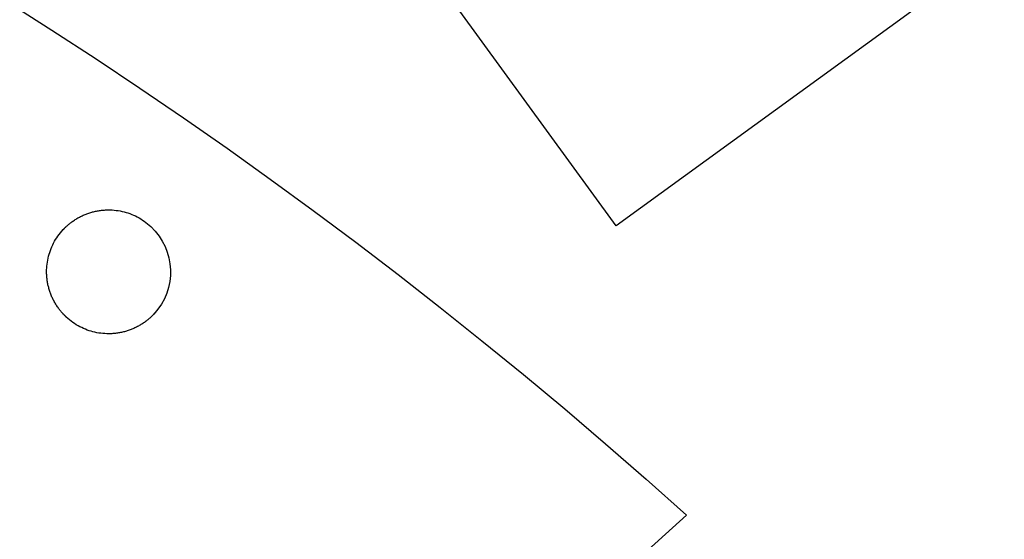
# Model space of a CAD drawing. Extents: x 22 to 270, y 37 to 166.
# Tile 12 of 14: x 239 to 270, y 72 to 89. Entities that reach past the tile are written whole.
import ezdxf

# ---------------------------------------------------------------- set-up
doc = ezdxf.new("R2010")
doc.units = 0
doc.layers.get('0').update_dxf_attribs({"linetype": 'CONTINUOUS'})

msp = doc.modelspace()

# ---------------------------------------------------------------- linework, layer by layer
at = {"color": 3}
for points in [[(257.939808, 82.309894), (247.674107, 96.43918)], [(270.479607, 91.420874), (257.939808, 82.309894)], [(260.21536, 72.960188), (255.33976, 68.537887)]]:
    msp.add_lwpolyline(points, dxfattribs=at)
msp.add_open_spline([(61.382315, 85.121425), (122.408467, 127.852489), (204.851559, 122.810087), (260.21536, 72.960188)], degree=3, dxfattribs=at)
msp.add_open_spline([(61.382315, 85.121425), (122.408467, 127.852489), (204.851559, 122.810087), (260.21536, 72.960188)], degree=3, dxfattribs=at)
at = {"color": 1}
for points in [[(240.727185, 82.651834), (240.76662, 82.669332), (240.806628, 82.685786), (240.847124, 82.7008)], [(240.727185, 82.651834), (240.76662, 82.669332), (240.806628, 82.685786), (240.847124, 82.7008)], [(240.847124, 82.7008), (240.887442, 82.715758), (240.928248, 82.729389), (240.96945, 82.741694)], [(240.847124, 82.7008), (240.887442, 82.715758), (240.928248, 82.729389), (240.96945, 82.741694)], [(240.96945, 82.741694), (241.010513, 82.753829), (241.051972, 82.764836), (241.093744, 82.774516)], [(240.96945, 82.741694), (241.010513, 82.753829), (241.051972, 82.764836), (241.093744, 82.774516)], [(241.093744, 82.774516), (241.135408, 82.784112), (241.177389, 82.792296), (241.219584, 82.799352)], [(241.093744, 82.774516), (241.135408, 82.784112), (241.177389, 82.792296), (241.219584, 82.799352)], [(241.219584, 82.799352), (241.261717, 82.806125), (241.30407, 82.81177), (241.346553, 82.816003)], [(241.219584, 82.799352), (241.261717, 82.806125), (241.30407, 82.81177), (241.346553, 82.816003)], [(241.346553, 82.816003), (241.389002, 82.820236), (241.431583, 82.823058), (241.474224, 82.82447)], [(241.346553, 82.816003), (241.389002, 82.820236), (241.431583, 82.823058), (241.474224, 82.82447)], [(241.474224, 82.82447), (241.559492, 82.827292), (241.645005, 82.82447), (241.729999, 82.817132)], [(241.474224, 82.82447), (241.559492, 82.827292), (241.645005, 82.82447), (241.729999, 82.817132)], [(241.729999, 82.817132), (241.815256, 82.80923), (241.900002, 82.795965), (241.983542, 82.777141)], [(241.729999, 82.817132), (241.815256, 82.80923), (241.900002, 82.795965), (241.983542, 82.777141)], [(241.983542, 82.777141), (242.067642, 82.758232), (242.150522, 82.733961), (242.231483, 82.704384)], [(241.983542, 82.777141), (242.067642, 82.758232), (242.150522, 82.733961), (242.231483, 82.704384)], [(242.231483, 82.704384), (242.313341, 82.674468), (242.393233, 82.639162), (242.470449, 82.598748)], [(242.231483, 82.704384), (242.313341, 82.674468), (242.393233, 82.639162), (242.470449, 82.598748)], [(240.253898, 82.354259), (240.26245, 82.361597), (240.271086, 82.368652), (240.27975, 82.375708)], [(240.253898, 82.354259), (240.26245, 82.361597), (240.271086, 82.368652), (240.27975, 82.375708)], [(240.279747, 82.375708), (240.288411, 82.382764), (240.297104, 82.389819), (240.305881, 82.396592)], [(240.279747, 82.375708), (240.288411, 82.382764), (240.297104, 82.389819), (240.305881, 82.396592)], [(240.305884, 82.396592), (240.314632, 82.403366), (240.323438, 82.410421), (240.3323, 82.417195)], [(240.305884, 82.396592), (240.314632, 82.403366), (240.323438, 82.410421), (240.3323, 82.417195)], [(240.3323, 82.417195), (240.349938, 82.430741), (240.367826, 82.443724), (240.385919, 82.456734)], [(240.3323, 82.417195), (240.349938, 82.430741), (240.367826, 82.443724), (240.385919, 82.456734)], [(240.385919, 82.456734), (240.403925, 82.469434), (240.422136, 82.482134), (240.440557, 82.49427)], [(240.385919, 82.456734), (240.403925, 82.469434), (240.422136, 82.482134), (240.440557, 82.49427)], [(240.440557, 82.49427), (240.458902, 82.506405), (240.477432, 82.518258), (240.496163, 82.529773)], [(240.440557, 82.49427), (240.458902, 82.506405), (240.477432, 82.518258), (240.496163, 82.529773)], [(240.496163, 82.529773), (240.514818, 82.541344), (240.533657, 82.552351), (240.552681, 82.563301)], [(240.496163, 82.529773), (240.514818, 82.541344), (240.533657, 82.552351), (240.552681, 82.563301)], [(240.552681, 82.563301), (240.571618, 82.574026), (240.590759, 82.58475), (240.610057, 82.594825)], [(240.552681, 82.563301), (240.571618, 82.574026), (240.590759, 82.58475), (240.610057, 82.594825)], [(240.610057, 82.594825), (240.648459, 82.615145), (240.687533, 82.634111), (240.727185, 82.651834)], [(240.610057, 82.594825), (240.648459, 82.615145), (240.687533, 82.634111), (240.727185, 82.651834)], [(242.470449, 82.598748), (242.548966, 82.557657), (242.624723, 82.511316), (242.697085, 82.460121)], [(242.470449, 82.598748), (242.548966, 82.557657), (242.624723, 82.511316), (242.697085, 82.460121)], [(242.697085, 82.460121), (242.771171, 82.407712), (242.841704, 82.350223), (242.908012, 82.288388)], [(242.697085, 82.460121), (242.771171, 82.407712), (242.841704, 82.350223), (242.908012, 82.288388)], [(239.909556, 81.978396), (239.961968, 82.052479), (240.019453, 82.123006), (240.081285, 82.189328)], [(239.909556, 81.978396), (239.961968, 82.052479), (240.019453, 82.123006), (240.081285, 82.189328)], [(240.081599, 82.187071), (240.081638, 82.187099), (240.081664, 82.187127), (240.081689, 82.187155)], [(240.081599, 82.187071), (240.081638, 82.187099), (240.081664, 82.187127), (240.081689, 82.187155)], [(240.081689, 82.187155), (240.08172, 82.187212), (240.081751, 82.18724), (240.081782, 82.187268)], [(240.081689, 82.187155), (240.08172, 82.187212), (240.081751, 82.18724), (240.081782, 82.187268)], [(240.081782, 82.187268), (240.081847, 82.187325), (240.081906, 82.187409), (240.081968, 82.187466)], [(240.081782, 82.187268), (240.081847, 82.187325), (240.081906, 82.187409), (240.081968, 82.187466)], [(240.081968, 82.187466), (240.082087, 82.187607), (240.082214, 82.18772), (240.082251, 82.187466)], [(240.081968, 82.187466), (240.082087, 82.187607), (240.082214, 82.18772), (240.082251, 82.187466)], [(240.082251, 82.187466), (240.082375, 82.187607), (240.082496, 82.18772), (240.08253, 82.187466)], [(240.082251, 82.187466), (240.082375, 82.187607), (240.082496, 82.18772), (240.08253, 82.187466)], [(240.08253, 82.187466), (240.082654, 82.187607), (240.082776, 82.18772), (240.082812, 82.187466)], [(240.08253, 82.187466), (240.082654, 82.187607), (240.082776, 82.18772), (240.082812, 82.187466)], [(240.082815, 82.187466), (240.083061, 82.18772), (240.08338, 82.187466), (240.083662, 82.187466)], [(240.082815, 82.187466), (240.083061, 82.18772), (240.08338, 82.187466), (240.083662, 82.187466)], [(240.083659, 82.187466), (240.083907, 82.18772), (240.084223, 82.187466), (240.084506, 82.187466)], [(240.083659, 82.187466), (240.083907, 82.18772), (240.084223, 82.187466), (240.084506, 82.187466)], [(240.084508, 82.187466), (240.085073, 82.187466), (240.085355, 82.187466), (240.08592, 82.190288)], [(240.084508, 82.187466), (240.085073, 82.187466), (240.085355, 82.187466), (240.08592, 82.190288)], [(240.08592, 82.190288), (240.086484, 82.190288), (240.086766, 82.190288), (240.087331, 82.19311)], [(240.08592, 82.190288), (240.086484, 82.190288), (240.086766, 82.190288), (240.087331, 82.19311)], [(240.087331, 82.19311), (240.087895, 82.19311), (240.088177, 82.19311), (240.088742, 82.195932)], [(240.087331, 82.19311), (240.087895, 82.19311), (240.088177, 82.19311), (240.088742, 82.195932)], [(240.088742, 82.195932), (240.089306, 82.195932), (240.089588, 82.195932), (240.090153, 82.198755)], [(240.088742, 82.195932), (240.089306, 82.195932), (240.089588, 82.195932), (240.090153, 82.198755)], [(240.090153, 82.198755), (240.091, 82.198755), (240.092128, 82.201577), (240.093116, 82.201859)], [(240.090153, 82.198755), (240.091, 82.198755), (240.092128, 82.201577), (240.093116, 82.201859)], [(240.093116, 82.201859), (240.093963, 82.201859), (240.095092, 82.204681), (240.09608, 82.204964)], [(240.093116, 82.201859), (240.093963, 82.201859), (240.095092, 82.204681), (240.09608, 82.204964)], [(240.09608, 82.204964), (240.097208, 82.204964), (240.098055, 82.207786), (240.099043, 82.208068)], [(240.09608, 82.204964), (240.097208, 82.204964), (240.098055, 82.207786), (240.099043, 82.208068)], [(240.09904, 82.208068), (240.101016, 82.21089), (240.103019, 82.212301), (240.104995, 82.214277)], [(240.09904, 82.208068), (240.101016, 82.21089), (240.103019, 82.212301), (240.104995, 82.214277)], [(240.104995, 82.214277), (240.10697, 82.217099), (240.108974, 82.21851), (240.110978, 82.220486)], [(240.104995, 82.214277), (240.10697, 82.217099), (240.108974, 82.21851), (240.110978, 82.220486)], [(240.110981, 82.220486), (240.112956, 82.223308), (240.114988, 82.224719), (240.116992, 82.226695)], [(240.110981, 82.220486), (240.112956, 82.223308), (240.114988, 82.224719), (240.116992, 82.226695)], [(240.116992, 82.226695), (240.118968, 82.229517), (240.121, 82.230646), (240.123004, 82.232904)], [(240.116992, 82.226695), (240.118968, 82.229517), (240.121, 82.230646), (240.123004, 82.232904)], [(240.123004, 82.232904), (240.124979, 82.235726), (240.127039, 82.236855), (240.129043, 82.239112)], [(240.123004, 82.232904), (240.124979, 82.235726), (240.127039, 82.236855), (240.129043, 82.239112)], [(240.129043, 82.239112), (240.133079, 82.243064), (240.137115, 82.247015), (240.141179, 82.251248)], [(240.129043, 82.239112), (240.133079, 82.243064), (240.137115, 82.247015), (240.141179, 82.251248)], [(240.141179, 82.251248), (240.145243, 82.255199), (240.149307, 82.25915), (240.153399, 82.263101)], [(240.141179, 82.251248), (240.145243, 82.255199), (240.149307, 82.25915), (240.153399, 82.263101)], [(240.153399, 82.263101), (240.157491, 82.267052), (240.161583, 82.271004), (240.165704, 82.274955)], [(240.153399, 82.263101), (240.157491, 82.267052), (240.161583, 82.271004), (240.165704, 82.274955)], [(240.165701, 82.274955), (240.169793, 82.278906), (240.173942, 82.282857), (240.178062, 82.286526)], [(240.165701, 82.274955), (240.169793, 82.278906), (240.173942, 82.282857), (240.178062, 82.286526)], [(240.178065, 82.286526), (240.186334, 82.294146), (240.19466, 82.302048), (240.203042, 82.309668)], [(240.178065, 82.286526), (240.186334, 82.294146), (240.19466, 82.302048), (240.203042, 82.309668)], [(240.203039, 82.309668), (240.211393, 82.317288), (240.219831, 82.324626), (240.228326, 82.332246)], [(240.203039, 82.309668), (240.211393, 82.317288), (240.219831, 82.324626), (240.228326, 82.332246)], [(240.228326, 82.332246), (240.236793, 82.339584), (240.245316, 82.346921), (240.253895, 82.354259)], [(240.228326, 82.332246), (240.236793, 82.339584), (240.245316, 82.346921), (240.253895, 82.354259)], [(242.908297, 82.285764), (243.716099, 81.532456), (243.760399, 80.266972), (243.006999, 79.459082)], [(242.908297, 82.285764), (243.716099, 81.532456), (243.760399, 80.266972), (243.006999, 79.459082)], [(239.665312, 81.512785), (239.695228, 81.594658), (239.730537, 81.674555), (239.770937, 81.751771)], [(239.665312, 81.512785), (239.695228, 81.594658), (239.730537, 81.674555), (239.770937, 81.751771)], [(239.770937, 81.751771), (239.81202, 81.830285), (239.858367, 81.906034), (239.909556, 81.978396)], [(239.770937, 81.751771), (239.81202, 81.830285), (239.858367, 81.906034), (239.909556, 81.978396)], [(239.592564, 81.264853), (239.611416, 81.348955), (239.63573, 81.431844), (239.665312, 81.512785)], [(239.592564, 81.264853), (239.611416, 81.348955), (239.63573, 81.431844), (239.665312, 81.512785)], [(239.552573, 81.011305), (239.560475, 81.096564), (239.573824, 81.181315), (239.592564, 81.264853)], [(239.552573, 81.011305), (239.560475, 81.096564), (239.573824, 81.181315), (239.592564, 81.264853)], [(239.545235, 80.755527), (239.542272, 80.840814), (239.544671, 80.926328), (239.552573, 81.011305)], [(239.545235, 80.755527), (239.542272, 80.840814), (239.544671, 80.926328), (239.552573, 81.011305)], [(239.553758, 80.627878), (239.549553, 80.670324), (239.546731, 80.712911), (239.545235, 80.755527)], [(239.553758, 80.627878), (239.549553, 80.670324), (239.546731, 80.712911), (239.545235, 80.755527)], [(239.57041, 80.500906), (239.563523, 80.543042), (239.557964, 80.585375), (239.553758, 80.627878)], [(239.57041, 80.500906), (239.563523, 80.543042), (239.557964, 80.585375), (239.553758, 80.627878)], [(239.59516, 80.375063), (239.585565, 80.416719), (239.577324, 80.458714), (239.57041, 80.500906)], [(239.59516, 80.375063), (239.585565, 80.416719), (239.577324, 80.458714), (239.57041, 80.500906)], [(239.627991, 80.250772), (239.615715, 80.291836), (239.604764, 80.333294), (239.59516, 80.375063)], [(239.627991, 80.250772), (239.615715, 80.291836), (239.604764, 80.333294), (239.59516, 80.375063)], [(239.668894, 80.128429), (239.653936, 80.168758), (239.640302, 80.209568), (239.627991, 80.250772)], [(239.668894, 80.128429), (239.653936, 80.168758), (239.640302, 80.209568), (239.627991, 80.250772)], [(239.717859, 80.008513), (239.700249, 80.047939), (239.683911, 80.08793), (239.668894, 80.128429)], [(239.717859, 80.008513), (239.700249, 80.047939), (239.683911, 80.08793), (239.668894, 80.128429)], [(239.774863, 79.891362), (239.754599, 79.929773), (239.735569, 79.96886), (239.717859, 80.008513)], [(239.774863, 79.891362), (239.754599, 79.929773), (239.735569, 79.96886), (239.717859, 80.008513)], [(239.806376, 79.833986), (239.795566, 79.852895), (239.78504, 79.872086), (239.774863, 79.891362)], [(239.806376, 79.833986), (239.795566, 79.852895), (239.78504, 79.872086), (239.774863, 79.891362)], [(239.839892, 79.777486), (239.828406, 79.796112), (239.81723, 79.814965), (239.806376, 79.833986)], [(239.839892, 79.777486), (239.828406, 79.796112), (239.81723, 79.814965), (239.806376, 79.833986)], [(239.875416, 79.72186), (239.86328, 79.740204), (239.851427, 79.758746), (239.839892, 79.777486)], [(239.875416, 79.72186), (239.86328, 79.740204), (239.851427, 79.758746), (239.839892, 79.777486)], [(239.912937, 79.667221), (239.900124, 79.685284), (239.887622, 79.703459), (239.875416, 79.72186)], [(239.912937, 79.667221), (239.900124, 79.685284), (239.887622, 79.703459), (239.875416, 79.72186)], [(239.952462, 79.613599), (239.939, 79.631379), (239.92582, 79.649131), (239.912937, 79.667221)], [(239.952462, 79.613599), (239.939, 79.631379), (239.92582, 79.649131), (239.912937, 79.667221)], [(239.97298, 79.587352), (239.966065, 79.596101), (239.959236, 79.60485), (239.952462, 79.613599)], [(239.97298, 79.587352), (239.966065, 79.596101), (239.959236, 79.60485), (239.952462, 79.613599)], [(239.994005, 79.561106), (239.986922, 79.569855), (239.979922, 79.578604), (239.97298, 79.587352)], [(239.994005, 79.561106), (239.986922, 79.569855), (239.979922, 79.578604), (239.97298, 79.587352)], [(240.015508, 79.535141), (240.008255, 79.543608), (240.001086, 79.552357), (239.994003, 79.561106)], [(240.015508, 79.535141), (240.008255, 79.543608), (240.001086, 79.552357), (239.994003, 79.561106)], [(240.037524, 79.509459), (240.03013, 79.517926), (240.022792, 79.526392), (240.015511, 79.535141)], [(240.037524, 79.509459), (240.03013, 79.517926), (240.022792, 79.526392), (240.015511, 79.535141)], [(240.060017, 79.484059), (240.052454, 79.492526), (240.044946, 79.500992), (240.037524, 79.509459)], [(240.060017, 79.484059), (240.052454, 79.492526), (240.044946, 79.500992), (240.037524, 79.509459)], [(240.083018, 79.459224), (240.075285, 79.467408), (240.067609, 79.475875), (240.060017, 79.484059)], [(240.083018, 79.459224), (240.075285, 79.467408), (240.067609, 79.475875), (240.060017, 79.484059)], [(240.094702, 79.446806), (240.090779, 79.451039), (240.086885, 79.45499), (240.083018, 79.459224)], [(240.094702, 79.446806), (240.090779, 79.451039), (240.086885, 79.45499), (240.083018, 79.459224)], [(240.106527, 79.43467), (240.102576, 79.438621), (240.098625, 79.442855), (240.094702, 79.446806)], [(240.106527, 79.43467), (240.102576, 79.438621), (240.098625, 79.442855), (240.094702, 79.446806)], [(240.118465, 79.422535), (240.114458, 79.426486), (240.110478, 79.430719), (240.106527, 79.43467)], [(240.118465, 79.422535), (240.114458, 79.426486), (240.110478, 79.430719), (240.106527, 79.43467)], [(240.130516, 79.410399), (240.12648, 79.41435), (240.122445, 79.418584), (240.118465, 79.422535)], [(240.130516, 79.410399), (240.12648, 79.41435), (240.122445, 79.418584), (240.118465, 79.422535)], [(240.136584, 79.404472), (240.134608, 79.407295), (240.13252, 79.408424), (240.130516, 79.410399)], [(240.136584, 79.404472), (240.134608, 79.407295), (240.13252, 79.408424), (240.130516, 79.410399)], [(240.14268, 79.398546), (240.140704, 79.401368), (240.138616, 79.402497), (240.136584, 79.404472)], [(240.14268, 79.398546), (240.140704, 79.401368), (240.138616, 79.402497), (240.136584, 79.404472)], [(240.148832, 79.392619), (240.146857, 79.395441), (240.14474, 79.39657), (240.14268, 79.398546)], [(240.148832, 79.392619), (240.146857, 79.395441), (240.14474, 79.39657), (240.14268, 79.398546)], [(240.155013, 79.386692), (240.153038, 79.389515), (240.150893, 79.390644), (240.148832, 79.392619)], [(240.155013, 79.386692), (240.153038, 79.389515), (240.150893, 79.390644), (240.148832, 79.392619)], [(240.161222, 79.380766), (240.159246, 79.383588), (240.157073, 79.384717), (240.155013, 79.386692)], [(240.161222, 79.380766), (240.159246, 79.383588), (240.157073, 79.384717), (240.155013, 79.386692)], [(240.164326, 79.377944), (240.163198, 79.377944), (240.162351, 79.380766), (240.161222, 79.380766)], [(240.164326, 79.377944), (240.163198, 79.377944), (240.162351, 79.380766), (240.161222, 79.380766)], [(240.167459, 79.374839), (240.16633, 79.374839), (240.165484, 79.377661), (240.164326, 79.377944)], [(240.167459, 79.374839), (240.16633, 79.374839), (240.165484, 79.377661), (240.164326, 79.377944)], [(240.170592, 79.372017), (240.169463, 79.372017), (240.168616, 79.374839), (240.167459, 79.374839)], [(240.170592, 79.372017), (240.169463, 79.372017), (240.168616, 79.374839), (240.167459, 79.374839)], [(240.172285, 79.369195), (240.171721, 79.369195), (240.171156, 79.369195), (240.170592, 79.372017)], [(240.172285, 79.369195), (240.171721, 79.369195), (240.171156, 79.369195), (240.170592, 79.372017)], [(240.173978, 79.366372), (240.173414, 79.366372), (240.17285, 79.366372), (240.172285, 79.369195)], [(240.173978, 79.366372), (240.173414, 79.366372), (240.17285, 79.366372), (240.172285, 79.369195)], [(240.175669, 79.36355), (240.175105, 79.36355), (240.17454, 79.36355), (240.173976, 79.366372)], [(240.175669, 79.36355), (240.175105, 79.36355), (240.17454, 79.36355), (240.173976, 79.366372)], [(240.177365, 79.360728), (240.176801, 79.360728), (240.176236, 79.360728), (240.175672, 79.36355)], [(240.177365, 79.360728), (240.176801, 79.360728), (240.176236, 79.360728), (240.175672, 79.36355)], [(240.178209, 79.360728), (240.177949, 79.360954), (240.177645, 79.360728), (240.177362, 79.360728)], [(240.178209, 79.360728), (240.177949, 79.360954), (240.177645, 79.360728), (240.177362, 79.360728)], [(240.179058, 79.360728), (240.178796, 79.360982), (240.178494, 79.360728), (240.178212, 79.360728)], [(240.179058, 79.360728), (240.178796, 79.360982), (240.178494, 79.360728), (240.178212, 79.360728)], [(240.179338, 79.360728), (240.179208, 79.360869), (240.179078, 79.360982), (240.179058, 79.360728)], [(240.179338, 79.360728), (240.179208, 79.360869), (240.179078, 79.360982), (240.179058, 79.360728)], [(240.179623, 79.360728), (240.179493, 79.360869), (240.17936, 79.360982), (240.179341, 79.360728)], [(240.179623, 79.360728), (240.179493, 79.360869), (240.17936, 79.360982), (240.179341, 79.360728)], [(240.179905, 79.360728), (240.179773, 79.360869), (240.179643, 79.360982), (240.179623, 79.360728)], [(240.179905, 79.360728), (240.179773, 79.360869), (240.179643, 79.360982), (240.179623, 79.360728)], [(240.1801, 79.360559), (240.180038, 79.360615), (240.179973, 79.360672), (240.179905, 79.360728)], [(240.1801, 79.360559), (240.180038, 79.360615), (240.179973, 79.360672), (240.179905, 79.360728)], [(240.180201, 79.360474), (240.180165, 79.360502), (240.180131, 79.36053), (240.1801, 79.360559)], [(240.180201, 79.360474), (240.180165, 79.360502), (240.180131, 79.36053), (240.1801, 79.360559)], [(240.1803, 79.360361), (240.180275, 79.360418), (240.180235, 79.360446), (240.180201, 79.360474)], [(240.1803, 79.360361), (240.180275, 79.360418), (240.180235, 79.360446), (240.180201, 79.360474)], [(240.391532, 79.186315), (240.317438, 79.238723), (240.246899, 79.296212), (240.180585, 79.358047)], [(240.391532, 79.186315), (240.317438, 79.238723), (240.246899, 79.296212), (240.180585, 79.358047)], [(242.756301, 79.229241), (242.738662, 79.215694), (242.720774, 79.202712), (242.702681, 79.18973)], [(242.756301, 79.229241), (242.738662, 79.215694), (242.720774, 79.202712), (242.702681, 79.18973)], [(242.782717, 79.249843), (242.773968, 79.24307), (242.765162, 79.236014), (242.756301, 79.229241)], [(242.782717, 79.249843), (242.773968, 79.24307), (242.765162, 79.236014), (242.756301, 79.229241)], [(242.80885, 79.270727), (242.800186, 79.263672), (242.791494, 79.256616), (242.782717, 79.249843)], [(242.80885, 79.270727), (242.800186, 79.263672), (242.791494, 79.256616), (242.782717, 79.249843)], [(242.834702, 79.292176), (242.826151, 79.284838), (242.817515, 79.277783), (242.80885, 79.270727)], [(242.834702, 79.292176), (242.826151, 79.284838), (242.817515, 79.277783), (242.80885, 79.270727)], [(242.860271, 79.31419), (242.851805, 79.306852), (242.843281, 79.299514), (242.834702, 79.292176)], [(242.860271, 79.31419), (242.851805, 79.306852), (242.843281, 79.299514), (242.834702, 79.292176)], [(242.885558, 79.336767), (242.877205, 79.329147), (242.868766, 79.32181), (242.860271, 79.31419)], [(242.885558, 79.336767), (242.877205, 79.329147), (242.868766, 79.32181), (242.860271, 79.31419)], [(242.910535, 79.35991), (242.902266, 79.35229), (242.89394, 79.344387), (242.885558, 79.336767)], [(242.910535, 79.35991), (242.902266, 79.35229), (242.89394, 79.344387), (242.885558, 79.336767)], [(242.922896, 79.371481), (242.918804, 79.36753), (242.914655, 79.363578), (242.910535, 79.35991)], [(242.922896, 79.371481), (242.918804, 79.36753), (242.914655, 79.363578), (242.910535, 79.35991)], [(242.935201, 79.383334), (242.931109, 79.379383), (242.927017, 79.375432), (242.922896, 79.371481)], [(242.935201, 79.383334), (242.931109, 79.379383), (242.927017, 79.375432), (242.922896, 79.371481)], [(242.947421, 79.395187), (242.943357, 79.391236), (242.939293, 79.387285), (242.935201, 79.383334)], [(242.947421, 79.395187), (242.943357, 79.391236), (242.939293, 79.387285), (242.935201, 79.383334)], [(242.959557, 79.407323), (242.955521, 79.403372), (242.951485, 79.399138), (242.947421, 79.395187)], [(242.959557, 79.407323), (242.955521, 79.403372), (242.951485, 79.399138), (242.947421, 79.395187)], [(242.965597, 79.41325), (242.963621, 79.410427), (242.961561, 79.409298), (242.959557, 79.407323)], [(242.965597, 79.41325), (242.963621, 79.410427), (242.961561, 79.409298), (242.959557, 79.407323)], [(242.971608, 79.419458), (242.969632, 79.416636), (242.9676, 79.415507), (242.965597, 79.41325)], [(242.971608, 79.419458), (242.969632, 79.416636), (242.9676, 79.415507), (242.965597, 79.41325)], [(242.977619, 79.425667), (242.975644, 79.422845), (242.973612, 79.421716), (242.971608, 79.419458)], [(242.977619, 79.425667), (242.975644, 79.422845), (242.973612, 79.421716), (242.971608, 79.419458)], [(242.983602, 79.431876), (242.981627, 79.429054), (242.979623, 79.427643), (242.977619, 79.425667)], [(242.983602, 79.431876), (242.981627, 79.429054), (242.979623, 79.427643), (242.977619, 79.425667)], [(242.989557, 79.438085), (242.987582, 79.435263), (242.985578, 79.433852), (242.983602, 79.431876)], [(242.989557, 79.438085), (242.987582, 79.435263), (242.985578, 79.433852), (242.983602, 79.431876)], [(242.992521, 79.44119), (242.991392, 79.44119), (242.990545, 79.438367), (242.989557, 79.438085)], [(242.992521, 79.44119), (242.991392, 79.44119), (242.990545, 79.438367), (242.989557, 79.438085)], [(242.995484, 79.444294), (242.994637, 79.444294), (242.993508, 79.441472), (242.992521, 79.44119)], [(242.995484, 79.444294), (242.994637, 79.444294), (242.993508, 79.441472), (242.992521, 79.44119)], [(242.998447, 79.447398), (242.997601, 79.447398), (242.996472, 79.444576), (242.995484, 79.444294)], [(242.998447, 79.447398), (242.997601, 79.447398), (242.996472, 79.444576), (242.995484, 79.444294)], [(242.999858, 79.450221), (242.999294, 79.450221), (242.999012, 79.450221), (242.998447, 79.447398)], [(242.999858, 79.450221), (242.999294, 79.450221), (242.999012, 79.450221), (242.998447, 79.447398)], [(243.001269, 79.453043), (243.000705, 79.453043), (243.000423, 79.453043), (242.999858, 79.450221)], [(243.001269, 79.453043), (243.000705, 79.453043), (243.000423, 79.453043), (242.999858, 79.450221)], [(243.002681, 79.455865), (243.002116, 79.455865), (243.001834, 79.455865), (243.001269, 79.453043)], [(243.002681, 79.455865), (243.002116, 79.455865), (243.001834, 79.455865), (243.001269, 79.453043)], [(243.004089, 79.458687), (243.003524, 79.458687), (243.003242, 79.458687), (243.002678, 79.455865)], [(243.004089, 79.458687), (243.003524, 79.458687), (243.003242, 79.458687), (243.002678, 79.455865)], [(243.004938, 79.458687), (243.00469, 79.458405), (243.004374, 79.458687), (243.004092, 79.458687)], [(243.004938, 79.458687), (243.00469, 79.458405), (243.004374, 79.458687), (243.004092, 79.458687)], [(243.005785, 79.458687), (243.005539, 79.458405), (243.005221, 79.458687), (243.004938, 79.458687)], [(243.005785, 79.458687), (243.005539, 79.458405), (243.005221, 79.458687), (243.004938, 79.458687)], [(243.006067, 79.458687), (243.005943, 79.458546), (243.005819, 79.458687), (243.005785, 79.458687)], [(243.006067, 79.458687), (243.005943, 79.458546), (243.005819, 79.458687), (243.005785, 79.458687)], [(243.006349, 79.458687), (243.006225, 79.458546), (243.006104, 79.458405), (243.006067, 79.458687)], [(243.006349, 79.458687), (243.006225, 79.458546), (243.006104, 79.458405), (243.006067, 79.458687)], [(243.006632, 79.458687), (243.00651, 79.458546), (243.006386, 79.458405), (243.006349, 79.458687)], [(243.006632, 79.458687), (243.00651, 79.458546), (243.006386, 79.458405), (243.006349, 79.458687)], [(243.006815, 79.458885), (243.006753, 79.4588), (243.006694, 79.458744), (243.006632, 79.458687)], [(243.006815, 79.458885), (243.006753, 79.4588), (243.006694, 79.458744), (243.006632, 79.458687)], [(243.006908, 79.45897), (243.00688, 79.458941), (243.006846, 79.458913), (243.006815, 79.458885)], [(243.006908, 79.45897), (243.00688, 79.458941), (243.006846, 79.458913), (243.006815, 79.458885)], [(243.006999, 79.459082), (243.006962, 79.459054), (243.006936, 79.458998), (243.006908, 79.45897)], [(243.006999, 79.459082), (243.006962, 79.459054), (243.006936, 79.458998), (243.006908, 79.45897)], [(240.618179, 79.047715), (240.539654, 79.088779), (240.463897, 79.135148), (240.391532, 79.186315)], [(240.618179, 79.047715), (240.539654, 79.088779), (240.463897, 79.135148), (240.391532, 79.186315)], [(240.857154, 78.94208), (240.775295, 78.971995), (240.695401, 79.007301), (240.618179, 79.047715)], [(240.857154, 78.94208), (240.775295, 78.971995), (240.695401, 79.007301), (240.618179, 79.047715)], [(241.1051, 78.869323), (241.020998, 78.888232), (240.938115, 78.912503), (240.857154, 78.94208)], [(241.1051, 78.869323), (241.020998, 78.888232), (240.938115, 78.912503), (240.857154, 78.94208)], [(242.11917, 78.90477), (242.078106, 78.892634), (242.036648, 78.881628), (241.994879, 78.871947)], [(242.11917, 78.90477), (242.078106, 78.892634), (242.036648, 78.881628), (241.994879, 78.871947)], [(242.241493, 78.945664), (242.201175, 78.930706), (242.160371, 78.917075), (242.11917, 78.90477)], [(242.241493, 78.945664), (242.201175, 78.930706), (242.160371, 78.917075), (242.11917, 78.90477)], [(242.361426, 78.994629), (242.321992, 78.977132), (242.281987, 78.960678), (242.241493, 78.945664)], [(242.361426, 78.994629), (242.321992, 78.977132), (242.281987, 78.960678), (242.241493, 78.945664)], [(242.478546, 79.051638), (242.44015, 79.031318), (242.401076, 79.012353), (242.361426, 78.994629)], [(242.478546, 79.051638), (242.44015, 79.031318), (242.401076, 79.012353), (242.361426, 78.994629)], [(242.535924, 79.083162), (242.516987, 79.072438), (242.497847, 79.061714), (242.478546, 79.051638)], [(242.535924, 79.083162), (242.516987, 79.072438), (242.497847, 79.061714), (242.478546, 79.051638)], [(242.592442, 79.116662), (242.573787, 79.105091), (242.554946, 79.094084), (242.535924, 79.083162)], [(242.592442, 79.116662), (242.573787, 79.105091), (242.554946, 79.094084), (242.535924, 79.083162)], [(242.648046, 79.152194), (242.629701, 79.140058), (242.611171, 79.128205), (242.592442, 79.116662)], [(242.648046, 79.152194), (242.629701, 79.140058), (242.611171, 79.128205), (242.592442, 79.116662)], [(242.702681, 79.18973), (242.684675, 79.17703), (242.666464, 79.16433), (242.648046, 79.152194)], [(242.702681, 79.18973), (242.684675, 79.17703), (242.666464, 79.16433), (242.648046, 79.152194)], [(241.35864, 78.829332), (241.273381, 78.837234), (241.188641, 78.850498), (241.1051, 78.869323)], [(241.35864, 78.829332), (241.273381, 78.837234), (241.188641, 78.850498), (241.1051, 78.869323)], [(241.614407, 78.821994), (241.529142, 78.819172), (241.443634, 78.821994), (241.35864, 78.829332)], [(241.614407, 78.821994), (241.529142, 78.819172), (241.443634, 78.821994), (241.35864, 78.829332)], [(241.742079, 78.830461), (241.699629, 78.826227), (241.657051, 78.823405), (241.614407, 78.821994)], [(241.742079, 78.830461), (241.699629, 78.826227), (241.657051, 78.823405), (241.614407, 78.821994)], [(241.869039, 78.847112), (241.826909, 78.840338), (241.784561, 78.834694), (241.742079, 78.830461)], [(241.869039, 78.847112), (241.826909, 78.840338), (241.784561, 78.834694), (241.742079, 78.830461)], [(241.994879, 78.871947), (241.953212, 78.862352), (241.911237, 78.854167), (241.869039, 78.847112)], [(241.994879, 78.871947), (241.953212, 78.862352), (241.911237, 78.854167), (241.869039, 78.847112)]]:
    msp.add_open_spline(points, degree=3, dxfattribs=at)

doc.saveas('drawing.dxf')
